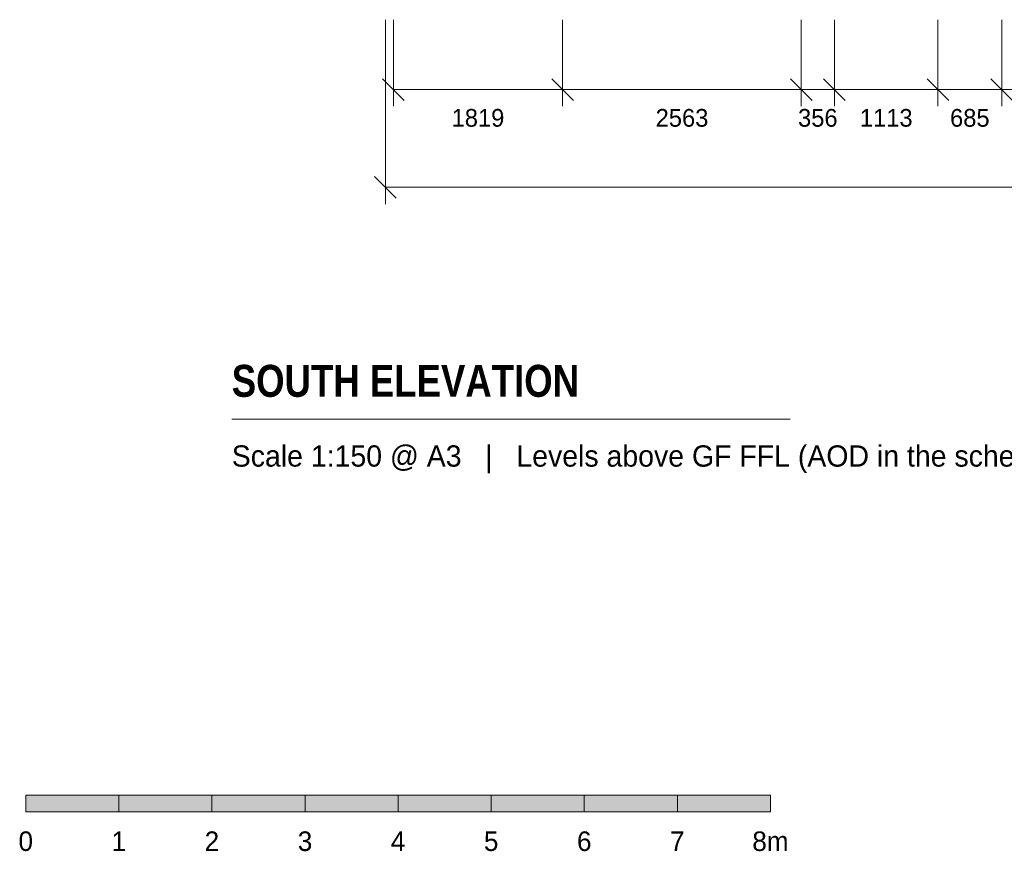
# Model space of a CAD drawing. Header units: millimetres. Extents: x -4049 to 37566, y -9915 to 31440.
# Tile 1 of 234: x -4049 to 6529, y -9184 to -252. Entities that reach past the tile are written whole.
import ezdxf
from ezdxf.enums import TextEntityAlignment as Align

# ---------------------------------------------------------------- set-up
doc = ezdxf.new("R2010")
doc.units = ezdxf.units.MM
for name, color, linetype in [('FILL-INK', 7, 'Continuous'), ('FILL-WHITE', 7, 'Continuous'), ('LINE-INK', 7, 'Continuous'), ('TEXT-INK', 7, 'Continuous'), ('TEXT-STEEL_GREY', 7, 'Continuous')]:
    doc.layers.add(name, color=color, linetype=linetype)
doc.styles.add('OpenSansCondensed-Bold', font='OpenSansCondensed-Bold.ttf')

msp = doc.modelspace()

# ---------------------------------------------------------------- hatches: boundary and pattern name
at = {"layer": 'FILL-INK', "true_color": 0x14141a}
h = msp.add_hatch(color=250, dxfattribs=at)
h.dxf.hatch_style = 1
h.paths.add_polyline_path([(-3984, -8760), (-2984, -8760), (-2984, -8580), (-3984, -8580)])
h = msp.add_hatch(color=250, dxfattribs=at)
h.dxf.hatch_style = 1
h.paths.add_polyline_path([(-1984, -8760), (-984, -8760), (-984, -8580), (-1984, -8580)])
h = msp.add_hatch(color=250, dxfattribs=at)
h.dxf.hatch_style = 1
h.paths.add_polyline_path([(16, -8760), (1016, -8760), (1016, -8580), (16, -8580)])
h = msp.add_hatch(color=250, dxfattribs=at)
h.dxf.hatch_style = 1
h.paths.add_polyline_path([(2016, -8760), (3016, -8760), (3016, -8580), (2016, -8580)])
at = {"layer": 'FILL-WHITE', "true_color": 0xffffff}
h = msp.add_hatch(color=7, dxfattribs=at)
h.dxf.hatch_style = 1
h.paths.add_polyline_path([(-2984, -8760), (-1984, -8760), (-1984, -8580), (-2984, -8580)])
h = msp.add_hatch(color=7, dxfattribs=at)
h.dxf.hatch_style = 1
h.paths.add_polyline_path([(-984, -8760), (16, -8760), (16, -8580), (-984, -8580)])
h = msp.add_hatch(color=7, dxfattribs=at)
h.dxf.hatch_style = 1
h.paths.add_polyline_path([(1016, -8760), (2016, -8760), (2016, -8580), (1016, -8580)])
h = msp.add_hatch(color=7, dxfattribs=at)
h.dxf.hatch_style = 1
h.paths.add_polyline_path([(3016, -8760), (4016, -8760), (4016, -8580), (3016, -8580)])

# ---------------------------------------------------------------- linework, layer by layer
at = {"layer": 'LINE-INK', "lineweight": 5}
for p, q in [((-121, -252), (-121, -2232)), ((-35, -252), (-35, -1182)), ((1784, -252), (1784, -1182)), ((4347, -252), (4347, -1182)), ((4703, -252), (4703, -1182)), ((5816, -252), (5816, -1182)), ((6501, -252), (6501, -1182)), ((-152, -885), (82, -1118)), ((1667, -885), (1901, -1118)), ((4230, -885), (4464, -1118)), ((4586, -885), (4820, -1118)), ((5699, -885), (5933, -1118)), ((6384, -885), (6618, -1118)), ((-35, -1002), (33166, -1002)), ((-238, -1935), (-4, -2168)), ((-121, -2052), (33252, -2052)), ((-1771, -4542), (4229, -4542))]:
    msp.add_line(p, q, dxfattribs=at)
for points in [[(-3984, -8760), (-2984, -8760), (-2984, -8580), (-3984, -8580)], [(-2984, -8760), (-1984, -8760), (-1984, -8580), (-2984, -8580)], [(-1984, -8760), (-984, -8760), (-984, -8580), (-1984, -8580)], [(-984, -8760), (16, -8760), (16, -8580), (-984, -8580)], [(16, -8760), (1016, -8760), (1016, -8580), (16, -8580)], [(1016, -8760), (2016, -8760), (2016, -8580), (1016, -8580)], [(2016, -8760), (3016, -8760), (3016, -8580), (2016, -8580)], [(3016, -8760), (4016, -8760), (4016, -8580), (3016, -8580)]]:
    msp.add_lwpolyline(points, close=True, dxfattribs=at)

# ---------------------------------------------------------------- texts
at = {"layer": 'TEXT-INK'}
for s, height, p in [('1819', 190.5, (874, -1401)), ('2563', 190.5, (3066, -1401)), ('356', 190.5, (4525, -1401)), ('1113', 190.5, (5260, -1401)), ('685', 190.5, (6158, -1401)), ('0', 210, (-3984, -9180)), ('1', 210, (-2984, -9180)), ('2', 210, (-1984, -9180)), ('3', 210, (-984, -9180)), ('4', 210, (16, -9180)), ('5', 210, (1016, -9180)), ('6', 210, (2016, -9180)), ('7', 210, (3016, -9180)), ('8m', 209.6, (4016, -9180))]:
    msp.add_text(s, height=height, dxfattribs=at).set_placement(p, align=Align.CENTER)
at = {"layer": 'TEXT-INK', "style": 'OpenSansCondensed-Bold'}
msp.add_text('SOUTH ELEVATION', height=342.9, dxfattribs=at).set_placement((-1771, -4302))
at = {"layer": 'TEXT-STEEL_GREY'}
msp.add_text('Scale 1:150 @ A3   |   Levels above GF FFL (AOD in the schedule); sills and heads in the schedule', height=228.6, dxfattribs=at).set_placement((-1771, -5052))

doc.saveas('drawing.dxf')
